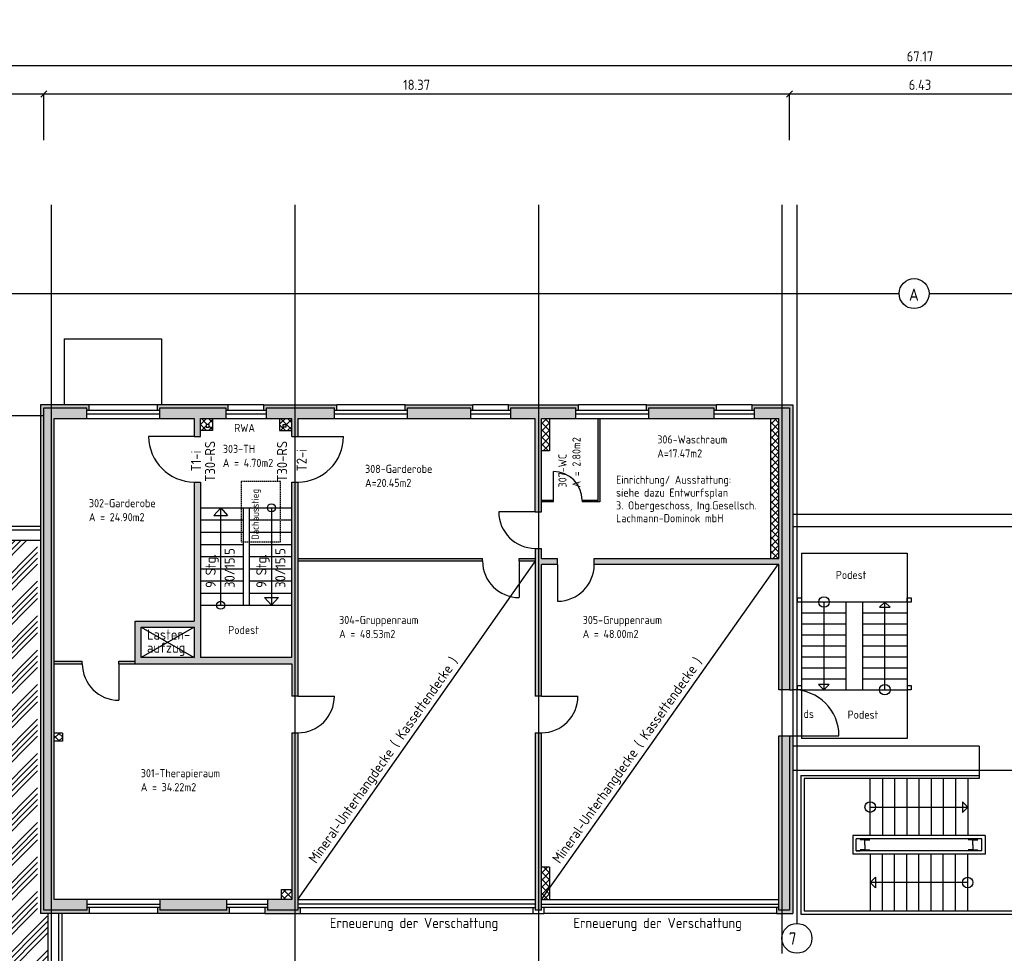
# Model space of a CAD drawing. Extents: x -112620 to -90450, y -13144 to 9644.
# Tile 31 of 34: x -106092 to -103667, y 3260 to 5559. Entities that reach past the tile are written whole.
import ezdxf

# ---------------------------------------------------------------- set-up
doc = ezdxf.new("R2010")
doc.units = 0
doc.header["$LTSCALE"] = 0.5
doc.header["$MEASUREMENT"] = 0
doc.linetypes.add('STRICHLINIE', pattern=[19.05, 12.7, -6.35])
doc.layers.get('0').update_dxf_attribs({"linetype": 'CONTINUOUS'})
doc.layers.get('DEFPOINTS').update_dxf_attribs({"linetype": 'CONTINUOUS'})
for name, color, linetype in [('BEMAS', 30, 'CONTINUOUS'), ('BRAND', 12, 'CONTINUOUS'), ('DÄMM', 41, 'CONTINUOUS'), ('HILFSLINIE', 231, 'CONTINUOUS'), ('LAYER1NEUB', 10, 'CONTINUOUS'), ('PROFIL', 200, 'CONTINUOUS'), ('RINGB', 104, 'CONTINUOUS'), ('SCHRAFF', 140, 'CONTINUOUS'), ('SCHRAFF1', 253, 'CONTINUOUS'), ('SCHRAFFB', 254, 'CONTINUOUS'), ('TREPPE', 3, 'CONTINUOUS'), ('WÄRMEÜBER', 240, 'CONTINUOUS')]:
    doc.layers.add(name, color=color, linetype=linetype)
doc.styles.get("Standard").update_dxf_attribs({"font": 'isocp3.shx', "height": 25})
doc.dimstyles.new('M100', dxfattribs={"dimtxt": 35, "dimasz": 15, "dimexe": 5, "dimexo": 5, "dimgap": 10, "dimtad": 1, "dimlfac": 0.01, "dimzin": 0, "dimtxsty": 'STANDARD', "dimblk1": 'OBLIQUE', "dimblk2": 'OBLIQUE', "dimsah": 1, "dimcen": 2.5, "dimdle": 5, "dimazin": 3, "dimtfac": 1, "dimtmove": 0, "dimatfit": 3, "dimtolj": 1, "dimtzin": 0})
pattern_1 = [(45, (-3680, 11132.553), (-8.8388348, 8.8388348), []), (135, (-3680, 11132.553), (-8.8388348, -8.8388348), [])]

# ---------------------------------------------------------------- blocks, each defined once
blk = doc.blocks.new('_OBLIQUE')
at = {"color": 0, "linetype": 'BYBLOCK'}
blk.add_line((-0.5, -0.5), (0.5, 0.5), dxfattribs=at)
blk = doc.blocks.new('*D825')
at = {"color": 0, "linetype": 'BYBLOCK'}
blk.add_line((-104201, 1765.1), (-103548, 1765.1), dxfattribs=at)
at = {"layer": 'DEFPOINTS', "color": 0, "linetype": 'BYBLOCK'}
for p in [(-104196, 1765.1), (-103553, 1765.1), (-103553, 1765.1)]:
    blk.add_point(p, dxfattribs=at)
at = {"color": 0, "linetype": 'BYBLOCK', "xscale": 15, "yscale": 15, "zscale": 15, "rotation": 180}
blk.add_blockref('_OBLIQUE', (-104196, 1765.1), dxfattribs=at)
at = {"color": 0, "linetype": 'BYBLOCK', "xscale": 15, "yscale": 15, "zscale": 15}
blk.add_blockref('_OBLIQUE', (-103553, 1765.1), dxfattribs=at)
at = {"color": 0, "linetype": 'BYBLOCK', "insert": (-103874.5, 1787.6), "char_height": 25, "attachment_point": 5}
blk.add_mtext('\\A1;6.43', dxfattribs=at)
blk = doc.blocks.new('*D826')
at = {"color": 0, "linetype": 'BYBLOCK'}
blk.add_line((-106038, 1765.1), (-104191, 1765.1), dxfattribs=at)
at = {"layer": 'DEFPOINTS', "color": 0, "linetype": 'BYBLOCK'}
for p in [(-106033, 1765.1), (-104196, 1765.1), (-104196, 1765.1)]:
    blk.add_point(p, dxfattribs=at)
at = {"color": 0, "linetype": 'BYBLOCK', "xscale": 15, "yscale": 15, "zscale": 15, "rotation": 180}
blk.add_blockref('_OBLIQUE', (-106033, 1765.1), dxfattribs=at)
at = {"color": 0, "linetype": 'BYBLOCK', "xscale": 15, "yscale": 15, "zscale": 15}
blk.add_blockref('_OBLIQUE', (-104196, 1765.1), dxfattribs=at)
at = {"color": 0, "linetype": 'BYBLOCK', "insert": (-105114.5, 1787.6), "char_height": 25, "attachment_point": 5}
blk.add_mtext('\\A1;18.37', dxfattribs=at)
blk = doc.blocks.new('*D827')
at = {"color": 0, "linetype": 'BYBLOCK'}
blk.add_line((-107238, 1765.1), (-106028, 1765.1), dxfattribs=at)
at = {"layer": 'DEFPOINTS', "color": 0, "linetype": 'BYBLOCK'}
for p in [(-107233, 1765.1), (-106033, 1765.1), (-106033, 1765.1)]:
    blk.add_point(p, dxfattribs=at)
at = {"color": 0, "linetype": 'BYBLOCK', "xscale": 15, "yscale": 15, "zscale": 15, "rotation": 180}
blk.add_blockref('_OBLIQUE', (-107233, 1765.1), dxfattribs=at)
at = {"color": 0, "linetype": 'BYBLOCK', "xscale": 15, "yscale": 15, "zscale": 15}
blk.add_blockref('_OBLIQUE', (-106033, 1765.1), dxfattribs=at)
at = {"color": 0, "linetype": 'BYBLOCK', "insert": (-106633, 1787.6), "char_height": 25, "attachment_point": 5}
blk.add_mtext('\\A1;12.00', dxfattribs=at)
blk = doc.blocks.new('*D828')
at = {"color": 0, "linetype": 'BYBLOCK'}
blk.add_line((-107238, 1835.1), (-100511, 1835.1), dxfattribs=at)
at = {"layer": 'DEFPOINTS', "color": 0, "linetype": 'BYBLOCK'}
for p in [(-107233, 1835.1), (-100516, 1835.1), (-100516, 1835.1)]:
    blk.add_point(p, dxfattribs=at)
at = {"color": 0, "linetype": 'BYBLOCK', "xscale": 15, "yscale": 15, "zscale": 15, "rotation": 180}
blk.add_blockref('_OBLIQUE', (-107233, 1835.1), dxfattribs=at)
at = {"color": 0, "linetype": 'BYBLOCK', "xscale": 15, "yscale": 15, "zscale": 15}
blk.add_blockref('_OBLIQUE', (-100516, 1835.1), dxfattribs=at)
at = {"color": 0, "linetype": 'BYBLOCK', "insert": (-103874.5, 1857.6), "char_height": 25, "attachment_point": 5}
blk.add_mtext('\\A1;67.17', dxfattribs=at)
blk = doc.blocks.new('*D857')
at = {"color": 0, "linetype": 'BYBLOCK'}
for p, q in [((-107709.7, 7918.6), (-107709.7, 6671.6)), ((-104093, -5451.2), (-103918, -5451.2))]:
    blk.add_line(p, q, dxfattribs=at)
at = {"layer": 'DEFPOINTS', "color": 0, "linetype": 'BYBLOCK'}
for p in [(-107709.7, 7913.6), (-107709.7, 6676.6), (-107709.7, 6676.6), (-104088, -5451.2), (-103923, -5451.2), (-103923, -5451.2)]:
    blk.add_point(p, dxfattribs=at)
at = {"color": 0, "linetype": 'BYBLOCK', "xscale": 15, "yscale": 15, "zscale": 15}
for p, rotation in [((-107709.7, 7913.6), 90), ((-107709.7, 6676.6), 270), ((-104088, -5451.2), 180)]:
    blk.add_blockref('_OBLIQUE', p, dxfattribs=dict(at, rotation=rotation))
blk.add_blockref('_OBLIQUE', (-103923, -5451.2), dxfattribs=at)
at = {"color": 0, "linetype": 'BYBLOCK', "insert": (-107732.2, 7295.1), "char_height": 25, "attachment_point": 5, "rotation": 90}
blk.add_mtext('\\A1;12.37', dxfattribs=at)
at = {"color": 0, "linetype": 'BYBLOCK', "insert": (-104005.5, -5428.7), "char_height": 25, "attachment_point": 5}
blk.add_mtext('\\A1;1.65', dxfattribs=at)
blk = doc.blocks.new('*D858')
at = {"color": 0, "linetype": 'BYBLOCK'}
for p, q in [((-107709.7, 7908.6), (-107709.7, 8218.6)), ((-104843, -5451.2), (-104683, -5451.2))]:
    blk.add_line(p, q, dxfattribs=at)
at = {"layer": 'DEFPOINTS', "color": 0, "linetype": 'BYBLOCK'}
for p in [(-107709.7, 8213.6), (-107709.7, 8213.6), (-107709.7, 7913.6), (-104838, -5451.2), (-104688, -5451.2), (-104688, -5451.2)]:
    blk.add_point(p, dxfattribs=at)
at = {"color": 0, "linetype": 'BYBLOCK', "xscale": 15, "yscale": 15, "zscale": 15}
for p, rotation in [((-107709.7, 8213.6), 90), ((-107709.7, 7913.6), 270), ((-104838, -5451.2), 180)]:
    blk.add_blockref('_OBLIQUE', p, dxfattribs=dict(at, rotation=rotation))
blk.add_blockref('_OBLIQUE', (-104688, -5451.2), dxfattribs=at)
at = {"color": 0, "linetype": 'BYBLOCK', "insert": (-107732.2, 8063.6), "char_height": 25, "attachment_point": 5, "rotation": 90}
blk.add_mtext('\\A1;3.00', dxfattribs=at)
at = {"color": 0, "linetype": 'BYBLOCK', "insert": (-104763, -5428.7), "char_height": 25, "attachment_point": 5}
blk.add_mtext('\\A1;1.50', dxfattribs=at)
blk = doc.blocks.new('*D859')
at = {"color": 0, "linetype": 'BYBLOCK'}
for p, q in [((-100176.1, 8518.6), (-100176.1, 7908.6)), ((-104693, -5451.2), (-104083, -5451.2))]:
    blk.add_line(p, q, dxfattribs=at)
at = {"layer": 'DEFPOINTS', "color": 0, "linetype": 'BYBLOCK'}
for p in [(-100176.1, 8513.6), (-100176.1, 7913.6), (-100176.1, 7913.6), (-104688, -5451.2), (-104088, -5451.2), (-104088, -5451.2)]:
    blk.add_point(p, dxfattribs=at)
at = {"color": 0, "linetype": 'BYBLOCK', "xscale": 15, "yscale": 15, "zscale": 15}
for p, rotation in [((-100176.1, 8513.6), 90), ((-100176.1, 7913.6), 270), ((-104688, -5451.2), 180)]:
    blk.add_blockref('_OBLIQUE', p, dxfattribs=dict(at, rotation=rotation))
blk.add_blockref('_OBLIQUE', (-104088, -5451.2), dxfattribs=at)
at = {"color": 0, "linetype": 'BYBLOCK', "insert": (-100198.6, 8213.6), "char_height": 25, "attachment_point": 5, "rotation": 90}
blk.add_mtext('\\A1;6.00', dxfattribs=at)
at = {"color": 0, "linetype": 'BYBLOCK', "insert": (-104388, -5428.7), "char_height": 25, "attachment_point": 5}
blk.add_mtext('\\A1;6.00', dxfattribs=at)
blk = doc.blocks.new('*D860')
at = {"color": 0, "linetype": 'BYBLOCK'}
for p, q in [((-100176.1, 7918.6), (-100176.1, 6671.6)), ((-104833, -5451.2), (-105428, -5451.2))]:
    blk.add_line(p, q, dxfattribs=at)
at = {"layer": 'DEFPOINTS', "color": 0, "linetype": 'BYBLOCK'}
for p in [(-100176.1, 7913.6), (-100176.1, 6676.6), (-100176.1, 6676.6), (-105423, -5451.2), (-105423, -5451.2), (-104838, -5451.2)]:
    blk.add_point(p, dxfattribs=at)
at = {"color": 0, "linetype": 'BYBLOCK', "xscale": 15, "yscale": 15, "zscale": 15}
for p, rotation in [((-100176.1, 7913.6), 90), ((-100176.1, 6676.6), 270), ((-105423, -5451.2), 180)]:
    blk.add_blockref('_OBLIQUE', p, dxfattribs=dict(at, rotation=rotation))
blk.add_blockref('_OBLIQUE', (-104838, -5451.2), dxfattribs=at)
at = {"color": 0, "linetype": 'BYBLOCK', "insert": (-100198.6, 7295.1), "char_height": 25, "attachment_point": 5, "rotation": 90}
blk.add_mtext('\\A1;12.37', dxfattribs=at)
at = {"color": 0, "linetype": 'BYBLOCK', "insert": (-105130.5, -5428.7), "char_height": 25, "attachment_point": 5}
blk.add_mtext('\\A1;5.85', dxfattribs=at)
blk = doc.blocks.new('*D861')
at = {"color": 0, "linetype": 'BYBLOCK'}
for p, q in [((-103558, 8986.8), (-101711, 8986.8)), ((-105598, -5381.2), (-106038, -5381.2))]:
    blk.add_line(p, q, dxfattribs=at)
at = {"layer": 'DEFPOINTS', "color": 0, "linetype": 'BYBLOCK'}
for p in [(-103553, 8986.8), (-101716, 8986.8), (-101716, 8986.8), (-106033, -5381.2), (-106033, -5381.2), (-105603, -5381.2)]:
    blk.add_point(p, dxfattribs=at)
at = {"color": 0, "linetype": 'BYBLOCK', "xscale": 15, "yscale": 15, "zscale": 15, "rotation": 180}
for p in [(-103553, 8986.8), (-106033, -5381.2)]:
    blk.add_blockref('_OBLIQUE', p, dxfattribs=at)
at = {"color": 0, "linetype": 'BYBLOCK', "xscale": 15, "yscale": 15, "zscale": 15}
for p in [(-101716, 8986.8), (-105603, -5381.2)]:
    blk.add_blockref('_OBLIQUE', p, dxfattribs=at)
at = {"color": 0, "linetype": 'BYBLOCK', "char_height": 25, "attachment_point": 5}
for s, insert in [('\\A1;18.37', (-102634.5, 9009.3)), ('\\A1;4.30', (-105818, -5358.7))]:
    blk.add_mtext(s, dxfattribs=dict(at, insert=insert))

msp = doc.modelspace()

# ---------------------------------------------------------------- hatches: boundary and pattern name
at = {"layer": 'DÄMM'}
for points in [[(-106033.01, 4602.729), (-105927.01, 4602.729), (-105927.01, 4595.962), (-105921.01, 4595.962), (-105921.01, 4610.729), (-106041.01, 4610.729), (-106041.01, 3357.729), (-105921.01, 3357.729), (-105921.01, 3372.497), (-105927.01, 3372.497), (-105927.01, 3365.729), (-106033.01, 3365.729)], [(-105578.51, 4610.729), (-105753.01, 4610.729), (-105753.01, 4595.962), (-105747.01, 4595.962), (-105747.01, 4602.729), (-105584.51, 4602.729), (-105584.51, 4595.962), (-105578.51, 4595.962)], [(-105311.01, 4610.729), (-105490.51, 4610.729), (-105490.51, 4595.962), (-105484.51, 4595.962), (-105484.51, 4602.729), (-105317.01, 4602.729), (-105317.01, 4595.962), (-105311.01, 4595.962)], [(-104976.01, 4610.729), (-105143.01, 4610.729), (-105143.01, 4595.962), (-105137.01, 4595.962), (-105137.01, 4602.729), (-104982.01, 4602.729), (-104982.01, 4595.962), (-104976.01, 4595.962)], [(-104716.01, 4610.729), (-104888.01, 4610.729), (-104888.01, 4595.962), (-104882.01, 4595.962), (-104882.01, 4602.729), (-104722.01, 4602.729), (-104722.01, 4595.962), (-104716.01, 4595.962)], [(-104376.01, 4610.729), (-104548.01, 4610.729), (-104548.01, 4595.962), (-104542.01, 4595.962), (-104542.01, 4602.729), (-104382.01, 4602.729), (-104382.01, 4595.962), (-104376.01, 4595.962)], [(-104188.01, 4610.729), (-104288.01, 4610.729), (-104288.01, 4595.962), (-104282.01, 4595.962), (-104282.01, 4602.729), (-104196.01, 4602.729), (-104196.01, 3908.729), (-104188.01, 3908.729)], [(-104196.01, 3365.729), (-104222.01, 3365.729), (-104222.01, 3372.497), (-104228.01, 3372.497), (-104228.01, 3357.729), (-104188.01, 3357.729), (-104188.01, 3794.729), (-104196.01, 3794.729)], [(-105576.01, 3372.497), (-105582.01, 3372.497), (-105582.01, 3365.729), (-105747.01, 3365.729), (-105747.01, 3372.497), (-105753.01, 3372.497), (-105753.01, 3357.729), (-105576.01, 3357.729)], [(-105482.01, 3365.729), (-105482.01, 3372.497), (-105488.01, 3372.497), (-105488.01, 3357.729), (-105401.01, 3357.729), (-105401.01, 3372.497), (-105407.01, 3372.497), (-105407.01, 3365.729)]]:
    msp.add_hatch(color=256, dxfattribs=at).paths.add_polyline_path(points)
at = {"layer": 'LAYER1NEUB'}
h = msp.add_hatch(dxfattribs=at)
h.set_pattern_fill('ANSI37', color=256, scale=100, style=0)
h.set_pattern_definition([(45, (-3320, 6921.702), (-8.8388348, 8.8388348), []), (135, (-3320, 6921.702), (-8.8388348, -8.8388348), [])])
h.paths.add_polyline_path([(-105617.01, 4546.729), (-105617.01, 4576.729), (-105647.01, 4576.729), (-105647.01, 4546.729)])
h.paths.add_polyline_path([(-105632.51, 4555.229), (-105632.51, 4562.229), (-105625.51, 4562.229), (-105625.51, 4555.229)], flags=16)
h = msp.add_hatch(dxfattribs=at)
h.set_pattern_fill('ANSI37', color=256, scale=100, style=0)
h.set_pattern_definition([(45, (-3320, 6921.702), (-8.8388348, 8.8388348), []), (135, (-3320, 6921.702), (-8.8388348, -8.8388348), [])])
h.paths.add_polyline_path([(-105422.01, 4546.729), (-105422.01, 4576.729), (-105452.01, 4576.729), (-105452.01, 4546.729)])
h.paths.add_polyline_path([(-105436.51, 4555.229), (-105443.51, 4555.229), (-105443.51, 4562.229), (-105436.51, 4562.229)], flags=16)
h = msp.add_hatch(dxfattribs=at)
h.set_pattern_fill('ANSI37', color=256, scale=100, style=0)
h.set_pattern_definition(pattern_1)
h.paths.add_polyline_path([(-104787.01, 4576.729), (-104807.01, 4576.729), (-104807.01, 4496.729), (-104787.01, 4496.729)])
h = msp.add_hatch(dxfattribs=at)
h.set_pattern_fill('ANSI37', color=256, scale=100, style=0)
h.set_pattern_definition(pattern_1)
h.paths.add_polyline_path([(-104222.01, 4576.729), (-104242.01, 4576.729), (-104242.01, 4231.729), (-104222.01, 4231.729)])
h = msp.add_hatch(dxfattribs=at)
h.set_pattern_fill('ANSI37', color=256, scale=100, style=0)
h.paths.add_polyline_path([(-106007.01, 3801.729), (-106007.01, 3781.729), (-105987.01, 3781.729), (-105987.01, 3801.729)])
h = msp.add_hatch(dxfattribs=at)
h.set_pattern_fill('ANSI37', color=256, scale=100, style=0)
h.set_pattern_definition([(135, (-206549.021, 10202.553), (8.8388348, 8.8388348), []), (45, (-206549.021, 10202.553), (8.8388348, -8.8388348), [])])
h.paths.add_polyline_path([(-104807.01, 3471.729), (-104787.01, 3471.729), (-104787.01, 3391.729), (-104807.01, 3391.729)])
h = msp.add_hatch(dxfattribs=at)
h.set_pattern_fill('ANSI37', color=256, scale=100, style=0)
h.set_pattern_definition([(135, (-207749.021, 6921.702), (8.8388348, 8.8388348), []), (45, (-207749.021, 6921.702), (8.8388348, -8.8388348), [])])
h.paths.add_polyline_path([(-105447.01, 3416.729), (-105422.01, 3416.729), (-105422.01, 3391.729), (-105447.01, 3391.729)])
at = {"layer": 'RINGB'}
for points in [[(-105927.01, 4602.729), (-106033.01, 4602.729), (-106033.01, 3365.729), (-105927.01, 3365.729), (-105927.01, 3391.729), (-106007.01, 3391.729), (-106007.01, 4576.729), (-105927.01, 4576.729)], [(-105584.51, 4602.729), (-105747.01, 4602.729), (-105747.01, 4576.729), (-105662.01, 4576.729), (-105662.01, 4532.729), (-105647.01, 4532.729), (-105647.01, 4576.729), (-105584.51, 4576.729)], [(-105317.01, 4602.729), (-105484.51, 4602.729), (-105484.51, 4576.729), (-105422.01, 4576.729), (-105422.01, 4532.729), (-105407.01, 4532.729), (-105407.01, 4576.729), (-105317.01, 4576.729)], [(-104982.01, 4602.729), (-105137.01, 4602.729), (-105137.01, 4576.729), (-104982.01, 4576.729)], [(-104722.01, 4576.729), (-104722.01, 4602.729), (-104882.01, 4602.729), (-104882.01, 4576.729), (-104822.01, 4576.729), (-104822.01, 4346.729), (-104807.01, 4346.729), (-104807.01, 4576.729)], [(-104196.01, 4602.729), (-104282.01, 4602.729), (-104282.01, 4576.729), (-104222.01, 4576.729), (-104222.01, 4231.729), (-104677.01, 4231.729), (-104677.01, 4216.729), (-104222.01, 4216.729), (-104222.01, 3908.729), (-104196.01, 3908.729)], [(-104382.01, 4576.729), (-104382.01, 4602.729), (-104542.01, 4602.729), (-104542.01, 4576.729)], [(-104767.01, 4231.729), (-104807.01, 4231.729), (-104807.01, 4256.729), (-104822.01, 4256.729), (-104822.01, 3892.729), (-104807.01, 3892.729), (-104807.01, 4216.729), (-104767.01, 4216.729)], [(-105938.01, 3978.729), (-106007.01, 3978.729), (-106007.01, 3972.729), (-105938.01, 3972.729)], [(-105808.01, 3978.729), (-105848.01, 3978.729), (-105848.01, 3972.729), (-105812.01, 3972.729), (-105808.01, 3972.729)], [(-105407.01, 3802.729), (-105422.01, 3802.729), (-105422.01, 3391.729), (-105482.01, 3391.729), (-105482.01, 3365.729), (-105407.01, 3365.729)], [(-104807.01, 3802.729), (-104822.01, 3802.729), (-104822.01, 3365.729), (-104807.01, 3365.729)], [(-104196.01, 3794.729), (-104222.01, 3794.729), (-104222.01, 3365.729), (-104196.01, 3365.729)], [(-105582.01, 3391.729), (-105747.01, 3391.729), (-105747.01, 3365.729), (-105582.01, 3365.729)]]:
    msp.add_hatch(color=256, dxfattribs=at).paths.add_polyline_path(points)
h = msp.add_hatch(color=256, dxfattribs=at)
h.paths.add_polyline_path([(-104777.01, 4375.729), (-104807.01, 4375.729), (-104807.01, 4371.729), (-104777.01, 4371.729)])
h.paths.add_polyline_path([(-104663.01, 4576.729), (-104667.01, 4576.729), (-104667.01, 4375.729), (-104707.01, 4375.729), (-104707.01, 4371.729), (-104663.01, 4371.729)])
h = msp.add_hatch(color=256, dxfattribs=at)
h.paths.add_polyline_path([(-105407.01, 4420.229), (-105422.01, 4420.229), (-105422.01, 3987.729), (-105647.01, 3987.729), (-105647.01, 4420.229), (-105662.01, 4420.229), (-105662.01, 4077.729), (-105808.01, 4077.729), (-105808.01, 3972.729), (-105422.01, 3972.729), (-105422.01, 3892.729), (-105407.01, 3892.729)])
h.paths.add_polyline_path([(-105662.01, 3987.729), (-105793.01, 3987.729), (-105793.01, 4062.729), (-105662.01, 4062.729)], flags=16)
h = msp.add_hatch(color=256, dxfattribs=at)
h.paths.add_polyline_path([(-104822.01, 4231.729), (-104862.01, 4231.729), (-104862.01, 4225.729), (-104822.01, 4225.729)])
h.paths.add_polyline_path([(-104952.01, 4231.729), (-105407.01, 4231.729), (-105407.01, 4225.729), (-104952.01, 4225.729)])
at = {"layer": 'SCHRAFF1'}
h = msp.add_hatch(dxfattribs=at)
h.set_pattern_fill('ANSI34', color=256, scale=80, style=0)
h.paths.add_polyline_path([(-106614.51, 4276.729), (-107207.01, 4276.729), (-107207.01, 3091.729), (-106614.51, 3091.729)])
h.paths.add_polyline_path([(-106614.51, 3091.729), (-106022.01, 3091.729), (-106022.01, 3350.729), (-106048.01, 3350.729), (-106048.01, 4276.729), (-106614.51, 4276.729)])
h.paths.add_polyline_path([(-106517.973, 3633.708), (-106359.266, 3633.708), (-106359.266, 3662.225), (-106517.973, 3662.225)], flags=24)
h.paths.add_polyline_path([(-106518.29, 3666.688), (-106384.151, 3666.688), (-106384.151, 3697.105), (-106518.29, 3697.105)], flags=24)

# ---------------------------------------------------------------- linework, layer by layer
at = {"layer": 'BEMAS'}
for p, q in [((-106033.01, 5262.186), (-106033.01, 5375.986)), ((-104196.01, 5262.186), (-104196.01, 5375.986))]:
    msp.add_line(p, q, dxfattribs=at)
at = {"layer": 'HILFSLINIE'}
for p, q in [((-106014.51, 5102.729), (-106014.51, 2867.87)), ((-105414.51, 5102.729), (-105414.51, 2867.87)), ((-104814.51, 5102.729), (-104814.51, 2867.87)), ((-104214.51, 5102.729), (-104214.51, 3259.199)), ((-104177.51, 5102.729), (-104177.51, 3333.283)), ((-107422.592, 4884.229), (-103925.799, 4884.229)), ((-103852.06, 4884.229), (-103553.01, 4884.229)), ((-107422.592, 4584.229), (-106033.01, 4584.229))]:
    msp.add_line(p, q, dxfattribs=at)
for centre in [(-103888.929, 4884.229), (-104177.51, 3296.414)]:
    msp.add_circle(centre, 36.869, dxfattribs=at)
at = {"layer": 'LAYER1NEUB'}
for p, q in [((-105617.01, 4576.729), (-105617.01, 4546.729)), ((-105452.01, 4576.729), (-105452.01, 4546.729)), ((-104787.01, 4576.729), (-104787.01, 4496.729)), ((-104787.01, 4576.729), (-104787.01, 4496.729)), ((-104242.01, 4231.729), (-104242.01, 4576.729)), ((-105617.01, 4546.729), (-105647.01, 4546.729)), ((-105452.01, 4546.729), (-105422.01, 4546.729)), ((-104787.01, 4496.729), (-104807.01, 4496.729)), ((-104787.01, 4496.729), (-104807.01, 4496.729)), ((-104777.01, 4375.729), (-104777.01, 4445.729)), ((-104822.01, 4346.729), (-104912.01, 4346.729)), ((-105407.01, 3391.729), (-104822.01, 4224.462)), ((-104862.01, 4225.729), (-104862.01, 4135.729)), ((-104807.01, 3391.729), (-104224.158, 4216.729)), ((-104767.01, 4216.729), (-104767.01, 4126.729)), ((-105848.01, 3972.729), (-105848.01, 3882.729)), ((-105407.01, 3892.729), (-105317.01, 3892.729)), ((-104807.01, 3892.729), (-104717.01, 3892.729)), ((-105987.01, 3801.729), (-106007.01, 3801.729)), ((-105987.01, 3801.729), (-105987.01, 3781.729)), ((-104188.01, 3794.729), (-104074.01, 3794.729)), ((-105987.01, 3781.729), (-106007.01, 3781.729)), ((-103729.01, 3710.729), (-103724.51, 3710.729)), ((-104787.01, 3471.729), (-104807.01, 3471.729)), ((-104787.01, 3471.729), (-104787.01, 3391.729)), ((-105447.01, 3391.729), (-105447.01, 3416.729)), ((-105447.01, 3416.729), (-105422.01, 3416.729))]:
    msp.add_line(p, q, dxfattribs=at)
for centre, radius, start, end in [((-104777.01, 4375.729), 70, 0, 90), ((-104822.01, 4346.729), 90, 180, 270), ((-104862.01, 4225.729), 90, 180, 270), ((-104767.01, 4216.729), 90, 270, 0), ((-105848.01, 3972.729), 90, 180, 270), ((-104188.01, 3794.729), 114, 0, 90), ((-105407.01, 3892.729), 90, 270, 0), ((-104807.01, 3892.729), 90, 270, 0)]:
    msp.add_arc(centre, radius, start, end, dxfattribs=at)
at = {"layer": 'PROFIL'}
for p, q in [((-105625.51, 4562.229), (-105632.51, 4562.229)), ((-105632.51, 4562.229), (-105632.51, 4555.229)), ((-105625.51, 4555.229), (-105625.51, 4562.229)), ((-105443.51, 4562.229), (-105436.51, 4562.229)), ((-105443.51, 4555.229), (-105443.51, 4562.229)), ((-105436.51, 4562.229), (-105436.51, 4555.229)), ((-105632.51, 4555.229), (-105625.51, 4555.229)), ((-105436.51, 4555.229), (-105443.51, 4555.229)), ((-104166.01, 4244.729), (-104166.01, 3788.729)), ((-104166.01, 4244.729), (-103906.01, 4244.729)), ((-103906.01, 4244.729), (-103906.01, 3788.729)), ((-104176.01, 4124.729), (-104176.01, 4134.729)), ((-104176.01, 4134.729), (-104166.01, 4134.729)), ((-104166.01, 4124.729), (-104176.01, 4124.729)), ((-103906.01, 4124.729), (-104166.01, 4124.729)), ((-104111.01, 4124.729), (-104111.01, 3908.729)), ((-104056.01, 3908.729), (-104056.01, 4124.729)), ((-103906.01, 4124.729), (-104016.01, 4124.729)), ((-104016.01, 4124.729), (-104016.01, 3908.729)), ((-103961.01, 4124.729), (-103974.164, 4111.656)), ((-103961.01, 3908.729), (-103961.01, 4124.729)), ((-103961.01, 4124.729), (-103947.857, 4111.656)), ((-103906.01, 4124.729), (-103906.01, 4134.729)), ((-103906.01, 4134.729), (-103896.01, 4134.729)), ((-103896.01, 4124.729), (-103906.01, 4124.729)), ((-103896.01, 4134.729), (-103896.01, 4124.729)), ((-103974.164, 4111.656), (-103947.857, 4111.656)), ((-104166.01, 4097.729), (-104056.01, 4097.729)), ((-104016.01, 4097.729), (-103906.01, 4097.729)), ((-104166.01, 4070.729), (-104056.01, 4070.729)), ((-104016.01, 4070.729), (-103906.01, 4070.729)), ((-104166.01, 4043.729), (-104056.01, 4043.729)), ((-104016.01, 4043.729), (-103906.01, 4043.729)), ((-104166.01, 4016.729), (-104056.01, 4016.729)), ((-104016.01, 4016.729), (-103906.01, 4016.729)), ((-104166.01, 3989.729), (-104056.01, 3989.729)), ((-104016.01, 3989.729), (-103906.01, 3989.729)), ((-104166.01, 3962.729), (-104056.01, 3962.729)), ((-104016.01, 3962.729), (-103906.01, 3962.729)), ((-104166.01, 3935.729), (-104056.01, 3935.729)), ((-104016.01, 3935.729), (-103906.01, 3935.729)), ((-104176.01, 3908.729), (-104176.01, 3918.729)), ((-104176.01, 3918.729), (-104166.01, 3918.729)), ((-104166.01, 3908.729), (-104176.01, 3908.729)), ((-104166.01, 3908.729), (-103906.01, 3908.729)), ((-104111.01, 3908.729), (-104124.164, 3921.803)), ((-104097.857, 3921.803), (-104124.164, 3921.803)), ((-104111.01, 3908.729), (-104097.857, 3921.803)), ((-103906.01, 3918.729), (-103896.01, 3918.729)), ((-103896.01, 3908.729), (-103906.01, 3908.729)), ((-103896.01, 3918.729), (-103896.01, 3908.729)), ((-103906.01, 3788.729), (-104166.01, 3788.729))]:
    msp.add_line(p, q, dxfattribs=at)
for centre in [(-104111.01, 4124.729), (-103961.01, 3908.729)]:
    msp.add_circle(centre, 13.018, dxfattribs=at)
at = {"layer": 'SCHRAFF'}
for p, q in [((-106033.01, 3365.729), (-106033.01, 4602.729)), ((-106033.01, 4602.729), (-105927.01, 4602.729)), ((-105927.01, 4576.729), (-105927.01, 4602.729)), ((-105747.01, 4595.962), (-105927.01, 4595.962)), ((-105927.01, 4587.962), (-105747.01, 4587.962)), ((-105747.01, 4576.729), (-105747.01, 4602.729)), ((-105747.01, 4602.729), (-105584.51, 4602.729)), ((-105584.51, 4602.729), (-105584.51, 4576.729)), ((-105484.51, 4595.962), (-105584.51, 4595.962)), ((-105584.51, 4587.962), (-105484.51, 4587.962)), ((-105484.51, 4576.729), (-105484.51, 4602.729)), ((-105484.51, 4602.729), (-105317.01, 4602.729)), ((-105317.01, 4576.729), (-105317.01, 4602.729)), ((-105137.01, 4595.962), (-105317.01, 4595.962)), ((-105317.01, 4587.962), (-105137.01, 4587.962)), ((-105137.01, 4576.729), (-105137.01, 4602.729)), ((-105137.01, 4602.729), (-104982.01, 4602.729)), ((-104982.01, 4602.729), (-104982.01, 4576.729)), ((-104882.01, 4595.962), (-104982.01, 4595.962)), ((-104982.01, 4587.962), (-104882.01, 4587.962)), ((-104882.01, 4576.729), (-104882.01, 4602.729)), ((-104882.01, 4602.729), (-104722.01, 4602.729)), ((-104722.01, 4576.729), (-104722.01, 4602.729)), ((-104542.01, 4595.962), (-104722.01, 4595.962)), ((-104722.01, 4587.962), (-104542.01, 4587.962)), ((-104542.01, 4576.729), (-104542.01, 4602.729)), ((-104542.01, 4602.729), (-104382.01, 4602.729)), ((-104382.01, 4602.729), (-104382.01, 4576.729)), ((-104282.01, 4595.962), (-104382.01, 4595.962)), ((-104382.01, 4587.962), (-104282.01, 4587.962)), ((-104282.01, 4576.729), (-104282.01, 4602.729)), ((-104282.01, 4602.729), (-104196.01, 4602.729)), ((-104196.01, 4602.729), (-104196.01, 3908.729)), ((-106007.01, 4576.729), (-105662.01, 4576.729)), ((-106007.01, 3391.729), (-106007.01, 4576.729)), ((-105779.01, 4576.729), (-105662.01, 4576.729)), ((-105662.01, 4576.729), (-105662.01, 4532.729)), ((-105647.01, 4532.729), (-105647.01, 4576.729)), ((-105647.01, 4576.729), (-105422.01, 4576.729)), ((-105422.01, 4532.729), (-105422.01, 4576.729)), ((-105407.01, 4576.729), (-105407.01, 4532.729)), ((-105407.01, 4576.729), (-104822.01, 4576.729)), ((-104822.01, 4346.729), (-104822.01, 4576.729)), ((-104807.01, 4576.729), (-104222.01, 4576.729)), ((-104807.01, 4346.729), (-104807.01, 4576.729)), ((-104667.01, 4375.729), (-104667.01, 4576.729)), ((-104663.01, 4576.729), (-104663.01, 4371.729)), ((-104222.01, 4231.729), (-104222.01, 4576.729)), ((-105662.01, 4532.729), (-105774.51, 4532.729)), ((-105662.01, 4532.729), (-105647.01, 4532.729)), ((-105422.01, 4532.729), (-105407.01, 4532.729)), ((-105407.01, 4532.729), (-105294.51, 4532.729)), ((-105662.01, 4420.229), (-105662.01, 4077.729)), ((-105662.01, 4420.229), (-105647.01, 4420.229)), ((-105647.01, 4420.229), (-105647.01, 3987.729)), ((-105422.01, 3987.729), (-105422.01, 4420.229)), ((-105422.01, 4420.229), (-105407.01, 4420.229)), ((-105407.01, 4420.229), (-105407.01, 3892.729)), ((-104807.01, 4375.729), (-104777.01, 4375.729)), ((-104777.01, 4371.729), (-104807.01, 4371.729)), ((-104777.01, 4371.729), (-104777.01, 4375.729)), ((-104707.01, 4375.729), (-104707.01, 4371.729)), ((-104707.01, 4375.729), (-104667.01, 4375.729)), ((-104663.01, 4371.729), (-104707.01, 4371.729)), ((-104822.01, 4346.729), (-104807.01, 4346.729)), ((-104822.01, 4256.729), (-104807.01, 4256.729)), ((-104822.01, 4256.729), (-104822.01, 3892.729)), ((-104807.01, 4231.729), (-104807.01, 4256.729)), ((-105407.01, 4231.729), (-104952.01, 4231.729)), ((-105407.01, 4225.729), (-104952.01, 4225.729)), ((-104952.01, 4225.729), (-104952.01, 4231.729)), ((-104862.01, 4225.729), (-104862.01, 4231.729)), ((-104862.01, 4231.729), (-104822.01, 4231.729)), ((-104862.01, 4225.729), (-104822.01, 4225.729)), ((-104807.01, 4231.729), (-104767.01, 4231.729)), ((-104767.01, 4216.729), (-104767.01, 4231.729)), ((-104677.01, 4216.729), (-104677.01, 4231.729)), ((-104677.01, 4231.729), (-104222.01, 4231.729)), ((-104767.01, 4216.729), (-104807.01, 4216.729)), ((-104807.01, 3892.729), (-104807.01, 4216.729)), ((-104222.01, 4216.729), (-104677.01, 4216.729)), ((-104222.01, 3908.729), (-104222.01, 4216.729)), ((-105808.01, 3972.729), (-105808.01, 4077.729)), ((-105808.01, 4077.729), (-105662.01, 4077.729)), ((-105793.01, 3987.729), (-105793.01, 4062.729)), ((-105793.01, 4062.729), (-105662.01, 4062.729)), ((-105793.01, 4062.729), (-105662.01, 3987.729)), ((-105662.01, 4062.729), (-105793.01, 3987.729)), ((-105662.01, 4062.729), (-105662.01, 3987.729)), ((-106007.01, 3978.729), (-105938.01, 3978.729)), ((-105938.01, 3972.729), (-105938.01, 3978.729)), ((-105848.01, 3972.729), (-105848.01, 3978.729)), ((-105848.01, 3978.729), (-105808.01, 3978.729)), ((-105662.01, 3987.729), (-105793.01, 3987.729)), ((-105422.01, 3987.729), (-105647.01, 3987.729)), ((-106007.01, 3972.729), (-105938.01, 3972.729)), ((-105978.01, 3972.729), (-105938.01, 3972.729)), ((-105848.01, 3972.729), (-105808.01, 3972.729)), ((-105848.01, 3972.729), (-105812.01, 3972.729)), ((-105808.01, 3972.729), (-105422.01, 3972.729)), ((-105422.01, 3972.729), (-105422.01, 3892.729)), ((-104196.01, 3908.729), (-104222.01, 3908.729)), ((-104196.01, 3908.729), (-104188.01, 3908.729)), ((-104188.01, 3908.729), (-104188.01, 3794.729)), ((-105407.01, 3892.729), (-105422.01, 3892.729)), ((-104807.01, 3892.729), (-104822.01, 3892.729)), ((-105422.01, 3802.729), (-105407.01, 3802.729)), ((-105422.01, 3802.729), (-105422.01, 3391.729)), ((-105407.01, 3802.729), (-105407.01, 3365.729)), ((-104822.01, 3802.729), (-104822.01, 3365.729)), ((-104822.01, 3802.729), (-104807.01, 3802.729)), ((-104807.01, 3365.729), (-104807.01, 3802.729)), ((-104222.01, 3365.729), (-104222.01, 3794.729)), ((-104222.01, 3794.729), (-104196.01, 3794.729)), ((-104196.01, 3794.729), (-104196.01, 3365.729)), ((-104196.01, 3794.729), (-104188.01, 3794.729)), ((-105422.01, 3391.729), (-106007.01, 3391.729)), ((-105927.01, 3391.729), (-105927.01, 3365.729)), ((-105927.01, 3380.497), (-105747.01, 3380.497)), ((-105747.01, 3372.497), (-105927.01, 3372.497)), ((-105747.01, 3391.729), (-105747.01, 3365.729)), ((-105582.01, 3365.729), (-105582.01, 3391.729)), ((-105582.01, 3380.497), (-105482.01, 3380.497)), ((-105482.01, 3372.497), (-105582.01, 3372.497)), ((-105482.01, 3391.729), (-105482.01, 3365.729)), ((-105407.01, 3391.729), (-104822.01, 3391.729)), ((-104822.01, 3380.497), (-105407.01, 3380.497)), ((-105407.01, 3372.497), (-104822.01, 3372.497)), ((-104807.01, 3391.729), (-104222.01, 3391.729)), ((-104807.01, 3380.497), (-104222.01, 3380.497)), ((-104222.01, 3372.497), (-104807.01, 3372.497)), ((-105927.01, 3365.729), (-106033.01, 3365.729)), ((-105582.01, 3365.729), (-105747.01, 3365.729)), ((-105407.01, 3365.729), (-105482.01, 3365.729)), ((-104807.01, 3365.729), (-104822.01, 3365.729)), ((-104196.01, 3365.729), (-104222.01, 3365.729))]:
    msp.add_line(p, q, dxfattribs=at)
at = {"layer": 'SCHRAFF', "linetype": 'STRICHLINIE', "ltscale": 0.5}
for p, q in [((-105450.01, 4421.729), (-105547.01, 4421.729)), ((-105547.01, 4421.729), (-105547.01, 4272.729)), ((-105450.01, 4272.729), (-105450.01, 4421.729)), ((-105547.01, 4272.729), (-105450.01, 4272.729))]:
    msp.add_line(p, q, dxfattribs=at)
at = {"layer": 'SCHRAFF'}
for centre, start, end in [((-105662.01, 4532.729), 180, 270), ((-105407.01, 4532.729), 270, 0)]:
    msp.add_arc(centre, 112.5, start, end, dxfattribs=at)
at = {"layer": 'SCHRAFF1'}
for p, q in [((-106041.01, 4310.729), (-107241.01, 4310.729)), ((-107207.01, 4276.729), (-106041.01, 4276.729)), ((-106022.01, 3091.729), (-106022.01, 3357.729)), ((-105988.01, 3357.729), (-105988.01, 3057.729))]:
    msp.add_line(p, q, dxfattribs=at)
at = {"layer": 'SCHRAFFB'}
for p, q in [((-105983.01, 4772.729), (-105743.01, 4772.729)), ((-105983.01, 4772.729), (-105983.01, 4610.729)), ((-105743.01, 4772.729), (-105743.01, 4610.729)), ((-105753.01, 4610.729), (-105921.01, 4610.729)), ((-105490.51, 4610.729), (-105578.51, 4610.729)), ((-105143.01, 4610.729), (-105311.01, 4610.729)), ((-104888.01, 4610.729), (-104976.01, 4610.729)), ((-104548.01, 4610.729), (-104716.01, 4610.729)), ((-104288.01, 4610.729), (-104376.01, 4610.729)), ((-104188.01, 4340.729), (-103561.01, 4340.729)), ((-104188.01, 4310.729), (-103561.01, 4310.729)), ((-103729.01, 3769.729), (-104188.01, 3769.729)), ((-103729.01, 3769.729), (-103729.01, 3689.729)), ((-104188.01, 3710.729), (-103561.01, 3710.729)), ((-104168.01, 3697.729), (-103729.01, 3697.729)), ((-104168.01, 3697.729), (-104168.01, 3355.729)), ((-104160.01, 3689.729), (-104160.01, 3363.729)), ((-103729.01, 3689.729), (-104160.01, 3689.729)), ((-103997.01, 3549.729), (-103997.01, 3689.729)), ((-103967.01, 3689.729), (-103967.01, 3549.729)), ((-103937.01, 3689.729), (-103937.01, 3549.729)), ((-103907.01, 3689.729), (-103907.01, 3549.729)), ((-103877.01, 3689.729), (-103877.01, 3549.729)), ((-103847.01, 3689.729), (-103847.01, 3549.729)), ((-103817.01, 3689.729), (-103817.01, 3549.729)), ((-103787.01, 3689.729), (-103787.01, 3549.729)), ((-103757.01, 3689.729), (-103757.01, 3549.729)), ((-103997.01, 3619.729), (-103757.01, 3619.729)), ((-103757.01, 3619.729), (-103770.084, 3632.883)), ((-103770.084, 3632.883), (-103770.084, 3606.576)), ((-103757.01, 3619.729), (-103770.084, 3606.576)), ((-103714.01, 3549.729), (-104040.01, 3549.729)), ((-104040.01, 3549.729), (-104040.01, 3503.729)), ((-103722.01, 3541.729), (-104032.01, 3541.729)), ((-104032.01, 3511.729), (-104032.01, 3541.729)), ((-103722.01, 3511.729), (-103722.01, 3541.729)), ((-103714.01, 3549.729), (-103714.01, 3503.729)), ((-104010.01, 3538.729), (-104022.01, 3538.729)), ((-104010.01, 3526.729), (-104010.01, 3538.729)), ((-104010.01, 3538.729), (-103998.01, 3538.729)), ((-104010.01, 3526.729), (-104010.01, 3514.729)), ((-103744.01, 3538.729), (-103756.01, 3538.729)), ((-103744.01, 3526.729), (-103744.01, 3538.729)), ((-103744.01, 3538.729), (-103732.01, 3538.729)), ((-103744.01, 3526.729), (-103744.01, 3514.729)), ((-103714.01, 3503.729), (-104040.01, 3503.729)), ((-103722.01, 3511.729), (-104032.01, 3511.729)), ((-104032.01, 3511.729), (-104022.01, 3511.729)), ((-104010.01, 3514.729), (-104022.01, 3514.729)), ((-104010.01, 3514.729), (-103998.01, 3514.729)), ((-103997.01, 3503.729), (-103997.01, 3363.729)), ((-103967.01, 3363.729), (-103967.01, 3503.729)), ((-103937.01, 3363.729), (-103937.01, 3503.729)), ((-103907.01, 3363.729), (-103907.01, 3503.729)), ((-103877.01, 3363.729), (-103877.01, 3503.729)), ((-103847.01, 3363.729), (-103847.01, 3503.729)), ((-103817.01, 3363.729), (-103817.01, 3503.729)), ((-103787.01, 3363.729), (-103787.01, 3503.729)), ((-103757.01, 3363.729), (-103757.01, 3503.729)), ((-103744.01, 3514.729), (-103756.01, 3514.729)), ((-103744.01, 3514.729), (-103732.01, 3514.729)), ((-103997.01, 3433.729), (-103983.937, 3446.883)), ((-103983.937, 3446.883), (-103983.937, 3420.576)), ((-103757.01, 3433.729), (-103997.01, 3433.729)), ((-103997.01, 3433.729), (-103983.937, 3420.576)), ((-105753.01, 3357.729), (-105921.01, 3357.729)), ((-105488.01, 3357.729), (-105576.01, 3357.729)), ((-105401.01, 3357.729), (-104828.01, 3357.729)), ((-104228.01, 3357.729), (-104801.01, 3357.729)), ((-104168.01, 3355.729), (-103586.01, 3355.729)), ((-103594.01, 3363.729), (-104160.01, 3363.729))]:
    msp.add_line(p, q, dxfattribs=at)
for centre in [(-103997.01, 3619.729), (-103757.01, 3433.729)]:
    msp.add_circle(centre, 13.018, dxfattribs=at)
at = {"layer": 'TREPPE'}
for p, q in [((-105647.01, 4356.729), (-105527.01, 4356.729)), ((-105597.01, 4356.729), (-105614.086, 4337.991)), ((-105597.01, 4116.729), (-105597.01, 4356.729)), ((-105597.01, 4356.729), (-105579.934, 4337.991)), ((-105542.01, 4356.729), (-105542.01, 4116.729)), ((-105527.01, 4356.729), (-105527.01, 4116.729)), ((-105527.01, 4356.729), (-105422.01, 4356.729)), ((-105472.01, 4356.729), (-105472.01, 4116.729)), ((-105647.01, 4326.729), (-105542.01, 4326.729)), ((-105614.086, 4337.991), (-105579.934, 4337.991)), ((-105527.01, 4326.729), (-105422.01, 4326.729)), ((-105647.01, 4296.729), (-105542.01, 4296.729)), ((-105527.01, 4296.729), (-105422.01, 4296.729)), ((-105647.01, 4266.729), (-105542.01, 4266.729)), ((-105527.01, 4266.729), (-105422.01, 4266.729)), ((-105647.01, 4236.729), (-105542.01, 4236.729)), ((-105527.01, 4236.729), (-105422.01, 4236.729)), ((-105647.01, 4206.729), (-105542.01, 4206.729)), ((-105527.01, 4206.729), (-105422.01, 4206.729)), ((-105647.01, 4176.729), (-105542.01, 4176.729)), ((-105527.01, 4176.729), (-105422.01, 4176.729)), ((-105647.01, 4146.729), (-105542.01, 4146.729)), ((-105527.01, 4146.729), (-105422.01, 4146.729)), ((-105472.01, 4116.729), (-105489.086, 4135.468)), ((-105489.086, 4135.468), (-105454.934, 4135.468)), ((-105472.01, 4116.729), (-105454.934, 4135.468)), ((-105647.01, 4116.729), (-105422.01, 4116.729))]:
    msp.add_line(p, q, dxfattribs=at)
for centre in [(-105472.01, 4356.729), (-105597.01, 4116.729)]:
    msp.add_circle(centre, 10, dxfattribs=at)
at = {"layer": 'WÄRMEÜBER'}
for p, q in [((-106041.01, 4610.729), (-106041.01, 3357.729)), ((-105921.01, 4610.729), (-106041.01, 4610.729)), ((-105921.01, 4595.962), (-105921.01, 4610.729)), ((-105578.51, 4610.729), (-105753.01, 4610.729)), ((-105753.01, 4595.962), (-105753.01, 4610.729)), ((-105578.51, 4595.962), (-105578.51, 4610.729)), ((-105490.51, 4595.962), (-105490.51, 4610.729)), ((-105490.51, 4610.729), (-105311.01, 4610.729)), ((-105311.01, 4595.962), (-105311.01, 4610.729)), ((-105143.01, 4595.962), (-105143.01, 4610.729)), ((-105143.01, 4610.729), (-104976.01, 4610.729)), ((-104976.01, 4595.962), (-104976.01, 4610.729)), ((-104888.01, 4595.962), (-104888.01, 4610.729)), ((-104888.01, 4610.729), (-104716.01, 4610.729)), ((-104716.01, 4595.962), (-104716.01, 4610.729)), ((-104548.01, 4595.962), (-104548.01, 4610.729)), ((-104548.01, 4610.729), (-104376.01, 4610.729)), ((-104376.01, 4595.962), (-104376.01, 4610.729)), ((-104288.01, 4595.962), (-104288.01, 4610.729)), ((-104288.01, 4610.729), (-104188.01, 4610.729)), ((-104188.01, 4610.729), (-104188.01, 3908.729)), ((-107233.01, 4302.729), (-106041.01, 4302.729)), ((-104188.01, 3794.729), (-104188.01, 3357.729)), ((-105921.01, 3372.497), (-105921.01, 3357.729)), ((-105753.01, 3372.497), (-105753.01, 3357.729)), ((-105576.01, 3372.497), (-105576.01, 3357.729)), ((-105488.01, 3372.497), (-105488.01, 3357.729)), ((-105401.01, 3372.497), (-105401.01, 3357.729)), ((-104828.01, 3372.497), (-104828.01, 3357.729)), ((-104801.01, 3372.497), (-104801.01, 3357.729)), ((-104228.01, 3372.497), (-104228.01, 3357.729)), ((-105921.01, 3357.729), (-106041.01, 3357.729)), ((-105996.01, 3065.729), (-105996.01, 3357.729)), ((-105576.01, 3357.729), (-105753.01, 3357.729)), ((-105488.01, 3357.729), (-105401.01, 3357.729)), ((-104828.01, 3357.729), (-104801.01, 3357.729)), ((-104228.01, 3357.729), (-104188.01, 3357.729))]:
    msp.add_line(p, q, dxfattribs=at)

# ---------------------------------------------------------------- texts
at = {"layer": 'BEMAS'}
for s, p in [('A = 2.80m2', (-104710.703, 4406.812)), ('307-WC', (-104745.131, 4406.812))]:
    msp.add_text(s, height=20, rotation=90, dxfattribs=at).set_placement(p)
for s, height, p in [('306-Waschraum', 20, (-104521.632, 4515.049)), ('303-TH', 20, (-105591.71, 4491.798)), ('A=17.47m2', 20, (-104521.632, 4480.621)), ('A = 4.70m2', 20, (-105591.71, 4457.37)), ('308-Garderobe', 20, (-105241.377, 4442.57)), ('A=20.45m2', 20, (-105241.377, 4408.142)), ('Einrichtung/ Ausstattung:', 20, (-104623.108, 4415.792)), ('siehe dazu Entwurfsplan', 20, (-104623.108, 4384.219)), ('302-Garderobe', 20, (-105921.631, 4358.067)), ('3. Obergeschoss, Ing.Gesellsch.', 20, (-104623.108, 4352.646)), ('A = 24.90m2', 20, (-105921.631, 4323.639)), ('Lachmann-Dominok mbH', 20, (-104623.108, 4321.074)), ('304-Gruppenraum', 20, (-105305.347, 4070.537)), ('305-Gruppenraum', 20, (-104705.347, 4070.537)), ('Lasten-', 25, (-105778.7, 4032.145)), ('A = 48.53m2', 20, (-105305.347, 4036.109)), ('A = 48.00m2', 20, (-104705.347, 4036.109)), ('aufzug', 25, (-105778.7, 3999.645)), ('301-Therapieraum', 20, (-105793.833, 3693.114)), ('A = 34.22m2', 20, (-105793.833, 3658.686))]:
    msp.add_text(s, height=height, dxfattribs=at).set_placement(p)
at = {"layer": 'BRAND'}
for s, p in [('RWA', (-105563.594, 4543.561)), ('ds', (-104161.248, 3839.175))]:
    msp.add_text(s, height=20, dxfattribs=at).set_placement(p)
for p in [(-105610.743, 4420.89), (-105433.355, 4420.89)]:
    msp.add_text('T30-RS', height=25, rotation=90, dxfattribs=at).set_placement(p)
at = {"layer": 'HILFSLINIE'}
for s, p in [('A', (-103901.615, 4866.805)), ('7', (-104197.499, 3280.929))]:
    msp.add_text(s, height=30, dxfattribs=at).set_placement(p)
at = {"layer": 'LAYER1NEUB'}
for rotation, p in [(54.911704, (-105361.916, 3478.854)), (54.759245, (-104761.685, 3478.734))]:
    msp.add_text('Mineral-Unterhangdecke ( Kassettendecke )', height=25, rotation=rotation, dxfattribs=at).set_placement(p)
for p in [(-105328.055, 3321.81), (-104728.055, 3321.81)]:
    msp.add_text('Erneuerung der Verschattung', height=25, dxfattribs=at).set_placement(p)
at = {"layer": 'PROFIL'}
for p in [(-104081.804, 4181.495), (-104052.696, 3837.384)]:
    msp.add_text('Podest', height=20, dxfattribs=at).set_placement(p)
at = {"layer": 'SCHRAFF'}
msp.add_text('Dachausstieg', height=17.5, rotation=90, dxfattribs=at).set_placement((-105503.308, 4277.812))
at = {"layer": 'TREPPE'}
for s, p in [('30/15.5', (-105562.582, 4159.456)), ('30/15.5', (-105437.582, 4159.456)), ('9 Stg.', (-105609.369, 4159.456)), ('9 Stg.', (-105484.369, 4159.456))]:
    msp.add_text(s, height=25, rotation=90, dxfattribs=at).set_placement(p)
msp.add_text('Podest', height=20, dxfattribs=at).set_placement((-105578.468, 4045.919))
at = {"layer": 'WÄRMEÜBER'}
for s, p in [('T1-i', (-105645.401, 4446.356)), ('T2-i', (-105385.043, 4446.356))]:
    msp.add_text(s, height=25, rotation=90, dxfattribs=at).set_placement(p)

# ---------------------------------------------------------------- dimensions: what is measured, and where the dimension line sits
at = {"layer": 'BEMAS'}
for base, p1, p2, picture, middle in [((-106033.01, -5381.182), (-105603.01, -5381.182), (-106033.01, -5381.182), '*D861', (-105818.01, -5358.682)), ((-104088.01, -5451.182), (-104688.01, -5451.182), (-104088.01, -5451.182), '*D859', (-104388.01, -5428.682)), ((-104688.01, -5451.182), (-104838.01, -5451.182), (-104688.01, -5451.182), '*D858', (-104763.01, -5428.682)), ((-103923.01, -5451.182), (-104088.01, -5451.182), (-103923.01, -5451.182), '*D857', (-104005.51, -5428.682)), ((-105423.01, -5451.182), (-104838.01, -5451.182), (-105423.01, -5451.182), '*D860', (-105130.51, -5428.682))]:
    dim = msp.add_linear_dim(base=base, p1=p1, p2=p2, dimstyle='M100', dxfattribs=at)
    dim.commit()
    dim.dimension.update_dxf_attribs({"geometry": picture, "text_midpoint": middle})
for base, p1, p2, picture, middle in [((-100516.01, 5445.986), (-107233.01, 5445.986), (-100516.01, 5445.986), '*D828', (-103874.51, 5468.486)), ((-106033.01, 5375.986), (-107233.01, 5375.986), (-106033.01, 5375.986), '*D827', (-106633.01, 5398.488)), ((-104196.01, 5375.986), (-106033.01, 5375.986), (-104196.01, 5375.986), '*D826', (-105114.51, 5398.486)), ((-103553.01, 5375.986), (-104196.01, 5375.986), (-103553.01, 5375.986), '*D825', (-103874.51, 5398.486))]:
    dim = msp.add_linear_dim(base=base, p1=p1, p2=p2, dimstyle='M100', dxfattribs=at)
    dim.commit()
    dim.dimension.update_dxf_attribs({"geometry": picture, "text_midpoint": middle, "insert": (0, 3610.851)})
at = {"layer": 'SCHRAFF'}
dim = msp.add_linear_dim(base=(-101716.01, 8986.837), p1=(-103553.01, 8986.837), p2=(-101716.01, 8986.837), dimstyle='M100', dxfattribs=at)
dim.commit()
dim.dimension.update_dxf_attribs({"geometry": '*D861', "text_midpoint": (-102634.51, 9009.337)})
for base, p1, p2, picture, middle in [((-100176.052, 7913.58), (-100176.052, 8513.58), (-100176.052, 7913.58), '*D859', (-100198.552, 8213.58)), ((-107709.687, 8213.58), (-107709.687, 7913.58), (-107709.687, 8213.58), '*D858', (-107732.187, 8063.58)), ((-107709.687, 6676.58), (-107709.687, 7913.58), (-107709.687, 6676.58), '*D857', (-107732.189, 7295.08)), ((-100176.052, 6676.58), (-100176.052, 7913.58), (-100176.052, 6676.58), '*D860', (-100198.555, 7295.08))]:
    dim = msp.add_linear_dim(base=base, p1=p1, p2=p2, angle=90, dimstyle='M100', dxfattribs=at)
    dim.commit()
    dim.dimension.update_dxf_attribs({"geometry": picture, "text_midpoint": middle})

doc.saveas('drawing.dxf')
